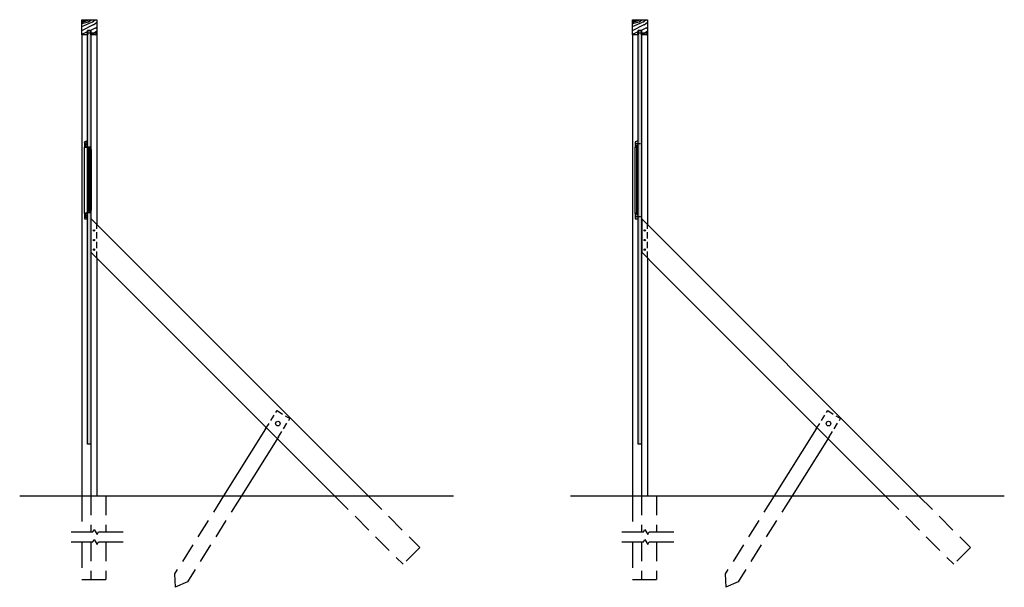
# Model space of a CAD drawing. Extents: x 372 to 1620, y -613 to 274.
# Tile 4 of 4: x 1015 to 1243, y 142 to 274. Entities that reach past the tile are written whole.
import ezdxf

# ---------------------------------------------------------------- set-up
doc = ezdxf.new("R2010")
doc.units = 0
doc.header["$LTSCALE"] = 48
doc.header["$MEASUREMENT"] = 0
doc.linetypes.add('HIDDEN2', pattern=[0.1875, 0.125, -0.0625])
for name, color, linetype in [('A-Hvy', 6, 'Continuous'), ('A-Light', 1, 'Continuous'), ('A-Med', 3, 'Continuous')]:
    doc.layers.add(name, color=color, linetype=linetype)
pattern_1 = [(108.4349, (0.13, 0), (-0.499999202, 1.000000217), [0.1897365, -1.391402]), (139.3987, (0.07, 0.18), (-2.999999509, 2.5000002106), [0.0921955, -4.517577]), (136.8476, (0.5, 0.24), (-7.49999876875, 7.00000141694), [0.219317, -10.746539]), (109.9831, (0.34, 0.39), (-1.499999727, 4.0000003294), [0.117047, -5.735303]), (90, (0.3, 0), (-0.5, 0.5), [0.1, -0.4]), (118.4429, (0.3, 0.1), (3.49999691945, -6.50000188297), [0.272947, -13.374397]), (84.2894, (0.17, 0.34), (-0.5000006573, -4.4999997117), [0.100499, -4.924439]), (129.8056, (0.18, 0.44), (2.0000012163, -2.4999990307), [0.0781025, -3.8270225])]
pattern_2 = [(90, (0, 0), (-0.25, 2e-17), []), (45, (0, 0), (7e-17, 0.25), [0.35355339, -0.35355339]), (135, (0, 0), (4e-17, 0.25), [0.35355339, -0.35355339])]

msp = doc.modelspace()

# ---------------------------------------------------------------- hatches: boundary and pattern name
at = {"layer": 'A-Light'}
h = msp.add_hatch(dxfattribs=at)
h.set_pattern_fill('WOOD_5', color=256, scale=10, angle=30, style=0, pattern_type=2)
h.set_pattern_definition([(19.6952, (-1.1653, 8.2184), (56.9615069, 21.33979515), [1.11803, -110.68536]), (30, (-0.113, 8.595), (3.66025, 13.66025), [1.1, -8.9]), (48.4349, (0.84, 9.1452), (12.32052, 18.660242), [0.94868, -30.67409]), (202.875, (1.4694, 9.855), (65.621773, 26.3397627), [0.80623, -79.81635]), (204.8056, (0.7265, 9.5416), (91.6025223, 41.3397907), [1.10454, -109.34907]), (224.0362, (-0.276, 9.0782), (-20.9807766, -23.66024), [1.23693, -39.99412]), (39.4623, (-0.4725, 8.6184), (38.3012862, 33.6602418), [0.60828, -60.21935]), (23.6598, (-0.0029, 9.005), (-74.282035, -31.3397293), [0.90554, -89.64831]), (215.7106, (0.8265, 9.3684), (-72.9422748, -53.6602625), [1.00499, -99.49377]), (198.6901, (0.0105, 8.7818), (39.641011, 11.3397702), [0.5099, -50.48029]), (24.8056, (-1.8947, 7.6818), (-91.6025223, -41.3397907), [1.10454, -109.34907]), (18.6901, (-0.8921, 8.1452), (-39.641011, -11.3397702), [1.0198, -49.97039]), (30, (0.074, 8.472), (3.66025, 13.66025), [1.2, -8.8]), (50.556, (1.1131, 9.072), (33.3013062, 42.3204826), [0.8544, -84.58564]), (33.8141, (1.65596, 9.7318), (116.2435202, 78.6603038), [1.50333, -148.82963]), (24.8056, (2.905, 10.5684), (-91.6025223, -41.3397907), [1.10454, -109.34907]), (30, (3.908, 11.032), (3.66025, 13.66025), [1.1, -8.9]), (35.1944, (-3.8, 6.5818), (81.60257006, 58.660216), [1.10454, -109.34907]), (24.8056, (-2.8974, 7.2184), (-91.6025223, -41.3397907), [1.10454, -109.34907]), (30, (-3.9, 6.755), (3.66025, 13.66025), [0.6, -9.4]), (35.1944, (-3.3804, 7.055), (81.60257006, 58.660216), [1.10454, -109.34907]), (30, (-2.478, 7.692), (3.66025, 13.66025), [1, -9]), (40.3048, (-1.6117, 8.1916), (-46.9615582, -38.6602145), [1.11803, -110.68536]), (35.1944, (-0.7591, 8.9148), (81.60257006, 58.660216), [1.10454, -109.34907]), (24.8056, (0.1435, 9.5514), (-91.6025223, -41.3397907), [1.10454, -109.34907]), (24.8056, (1.14615, 10.0148), (-91.6025223, -41.3397907), [1.10454, -109.34907]), (21.8699, (2.1488, 10.4782), (-56.961519, -21.3397504), [1.41421, -69.29646]), (30, (3.461, 11.005), (3.66025, 13.66025), [1.5, -8.5]), (17.4712, (6.1148, 5.6088), (48.301271, 16.339751), [0.92195, -91.27349]), (24.2894, (6.9942, 5.8856), (-82.9422879, -36.3397317), [1.00499, -99.49377]), (38.1301, (6.1148, 5.6088), (46.9615255, 38.6602473), [0.70711, -70.00357]), (39.4623, (6.671, 6.0454), (38.3012862, 33.6602418), [1.21655, -59.61107]), (30, (-1.05, 1.819), (3.66025, 13.66025), [1.2, -8.8]), (20.5377, (-0.0108, 2.4187), (-48.3012676, -16.339766), [0.60828, -60.21935]), (231.8014, (0.5588, 2.632), (20.980765, 23.6602546), [0.53852, -53.31313]), (222.9946, (0.2258, 2.20885), (67.9423051, 62.32049094), [1.33417, -132.08247]), (22.875, (7.0674, 6.1588), (-65.621773, -26.3397627), [0.80623, -79.81635]), (37.125, (7.0674, 6.1588), (55.6217901, 43.660241), [0.80623, -79.81635]), (30, (-0.95, 1.645), (3.66025, 13.66025), [0.8, -9.2]), (224.0362, (-0.2572, 2.0454), (-20.9807766, -23.66024), [0.82462, -40.40644]), (26.6335, (0.80526, 3.00526), (-143.56411355, -71.33964763), [1.70294, -168.59093]), (27.7094, (2.3275, 3.76865), (-212.8460768, -111.33978339), [2.502, -247.69792]), (33.1798, (4.54256, 4.93205), (142.22436779, 93.66017898), [1.80278, -178.47479]), (39.4623, (6.0514, 5.9187), (38.3012862, 33.6602418), [1.82483, -59.0028]), (40.3048, (-0.6, 1.0392), (-46.9615582, -38.6602145), [1.11803, -110.68536]), (45.9454, (0.2526, 1.7624), (-29.6410178, -28.6602537), [1.45602, -71.34508]), (30, (1.265, 2.809), (3.66025, 13.66025), [1.3, -8.7]), (21.8699, (2.3909, 3.4588), (-56.961519, -21.3397504), [1.41421, -69.29646]), (33.5763, (3.70333, 3.98564), (124.90386265, 83.66017692), [1.60312, -158.70907]), (21.2538, (5.039, 4.87224), (65.6217935, 26.3397063), [1.31529, -130.21417]), (15.9638, (6.2648, 5.349), (-30.980757, -6.3397655), [1.23693, -39.99412]), (30, (7.454, 5.689), (3.66025, 13.66025), [0.7, -9.3]), (204.8056, (0.8053, 3.0053), (91.6025223, 41.3397907), [2.20907, -108.24454]), (25.2364, (-1.4, 2.4249), (-100.2627603, -46.339824), [2.40832, -118.00763]), (30, (0.778, 3.452), (3.66025, 13.66025), [2.3, -7.7]), (34.0856, (2.7703, 4.6017), (107.5833231, 73.6602213), [2.80713, -137.54955]), (30, (5.095, 6.175), (3.66025, 13.66025), [2.5, -7.5]), (37.125, (-0.35, 0.6062), (55.6217901, 43.660241), [2.41868, -78.2039]), (36.3402, (1.5785, 2.066), (64.2820192, 48.6602647), [1.81108, -88.74277]), (27.5104, (3.0373, 3.13923), (-195.52567365, -101.33958864), [2.30217, -227.91512]), (23.4802, (5.07917, 4.20263), (-240.1666008, -104.01924095), [3.52278, -348.75552]), (33.0128, (-3.6, 6.2354), (150.88455226, 98.66028965), [1.90263, -188.36035]), (21.8699, (-2.0046, 7.272), (-56.961519, -21.3397504), [2.12132, -68.58936]), (27.6141, (-0.0359, 8.06218), (-204.18576126, -106.3398978), [2.40208, -237.80616]), (40.6197, (2.09256, 9.1756), (-85.2627402, -72.3205701), [1.62788, -161.16032]), (30, (3.328, 10.235), (3.66025, 13.66025), [2, -8]), (26.8202, (-4.2, 7.2746), (-152.2242782, -76.33982605), [1.80278, -178.47479]), (36.009, (-2.59115, 8.088), (-81.60254163, -58.66024688), [1.9105, -189.13923]), (36.7098, (-1.0457, 9.2112), (-72.94232558, -53.66020604), [1.71172, -169.4607]), (24.2894, (0.3265, 10.2344), (-82.9422879, -36.3397317), [2.00998, -98.48878]), (17.9052, (2.1586, 11.0612), (-87.9423079, -27.6794266), [1.43178, -141.74643]), (39.4623, (3.521, 11.5014), (38.3012862, 33.6602418), [1.21655, -59.61107]), (33.8141, (-3.25, 5.62917), (116.2435202, 78.6603038), [1.50333, -148.82963]), (17.1957, (-2.00096, 6.46577), (-127.58332078, -39.01916314), [2.2561, -223.35418]), (30, (0.154, 7.133), (3.66025, 13.66025), [2.5, -7.5]), (35.4403, (2.31936, 8.38275), (-90.26283026, -63.6601982), [2.1095, -208.84073]), (36.7098, (4.038, 9.60596), (-72.94232558, -53.66020604), [1.71172, -169.4607]), (30, (-4.55, 7.881), (3.66025, 13.66025), [1.7, -8.3]), (38.1301, (-3.0778, 8.7308), (46.9615255, 38.6602473), [2.82843, -67.88225]), (27.6141, (-0.8529, 10.47724), (-204.18576126, -106.3398978), [2.40208, -237.80616]), (24.4725, (1.27558, 11.59064), (191.86527658, 87.67962714), [3.11448, -308.33375]), (36.8428, (0, 0), (-137.22427316, -102.32057417), [2.51794, -249.27563]), (30, (2.015, 1.51), (3.66025, 13.66025), [2.8, -7.2]), (26.3478, (4.43993, 2.9098), (-278.467819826, -137.679606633), [4.70956, -466.24691]), (30, (-1.75, 3.031), (3.66025, 13.66025), [2.4, -7.6]), (34.7636, (0.3285, 4.2311), (90.26284495, 63.66018544), [2.40832, -118.00763]), (28.1524, (2.30692, 5.6043), (-264.80759686, -141.3397973), [3.10161, -307.05964]), (27.2737, (5.0416, 7.0677), (-178.2050634, -91.33978192), [2.10238, -208.13558]), (24.8056, (-2.55, 4.4167), (-91.6025223, -41.3397907), [2.20907, -108.24454]), (30, (-0.545, 5.344), (3.66025, 13.66025), [3.2, -6.8]), (31.9092, (2.22654, 6.94352), (246.14723751, 153.66045913), [3.00167, -297.16495]), (33.5763, (4.7746, 8.5301), (124.90386265, 83.66017692), [1.60312, -158.70907])])
h.paths.add_polyline_path([(1030.68, 270.23), (1029.31, 270.23), (1029.31, 273.73), (1032.81, 273.73), (1032.81, 270.23), (1031.43, 270.23), (1031.43, 271.23), (1030.68, 271.23)])
h = msp.add_hatch(dxfattribs=at)
h.set_pattern_fill('WOOD_5', color=256, scale=10, angle=30, style=0, pattern_type=2)
h.set_pattern_definition([(19.6952, (126.6551, 8.2184), (56.9615069, 21.33979515), [1.11803, -110.68536]), (30, (127.708, 8.595), (3.66025, 13.66025), [1.1, -8.9]), (48.4349, (128.6603, 9.1452), (12.32052, 18.660242), [0.94868, -30.67409]), (202.875, (129.2898, 9.855), (65.621773, 26.3397627), [0.80623, -79.81635]), (204.8056, (128.5469, 9.5416), (91.6025223, 41.3397907), [1.10454, -109.34907]), (224.0362, (127.5443, 9.0782), (-20.9807766, -23.66024), [1.23693, -39.99412]), (39.4623, (127.3479, 8.6184), (38.3012862, 33.6602418), [0.60828, -60.21935]), (23.6598, (127.8175, 9.005), (-74.282035, -31.3397293), [0.90554, -89.64831]), (215.7106, (128.6469, 9.3684), (-72.9422748, -53.6602625), [1.00499, -99.49377]), (198.6901, (127.831, 8.7818), (39.641011, 11.3397702), [0.5099, -50.48029]), (24.8056, (125.92565, 7.6818), (-91.6025223, -41.3397907), [1.10454, -109.34907]), (18.6901, (126.9283, 8.1452), (-39.641011, -11.3397702), [1.0198, -49.97039]), (30, (127.894, 8.472), (3.66025, 13.66025), [1.2, -8.8]), (50.556, (128.9335, 9.072), (33.3013062, 42.3204826), [0.8544, -84.58564]), (33.8141, (129.47635, 9.7318), (116.2435202, 78.6603038), [1.50333, -148.82963]), (24.8056, (130.7254, 10.5684), (-91.6025223, -41.3397907), [1.10454, -109.34907]), (30, (131.728, 11.032), (3.66025, 13.66025), [1.1, -8.9]), (35.1944, (124.0204, 6.5818), (81.60257006, 58.660216), [1.10454, -109.34907]), (24.8056, (124.923, 7.2184), (-91.6025223, -41.3397907), [1.10454, -109.34907]), (30, (123.92, 6.755), (3.66025, 13.66025), [0.6, -9.4]), (35.1944, (124.44, 7.055), (81.60257006, 58.660216), [1.10454, -109.34907]), (30, (125.343, 7.692), (3.66025, 13.66025), [1, -9]), (40.3048, (126.2087, 8.1916), (-46.9615582, -38.6602145), [1.11803, -110.68536]), (35.1944, (127.0613, 8.9148), (81.60257006, 58.660216), [1.10454, -109.34907]), (24.8056, (127.9639, 9.5514), (-91.6025223, -41.3397907), [1.10454, -109.34907]), (24.8056, (128.96655, 10.0148), (-91.6025223, -41.3397907), [1.10454, -109.34907]), (21.8699, (129.9692, 10.4782), (-56.961519, -21.3397504), [1.41421, -69.29646]), (30, (131.282, 11.005), (3.66025, 13.66025), [1.5, -8.5]), (17.4712, (133.9352, 5.6088), (48.301271, 16.339751), [0.92195, -91.27349]), (24.2894, (134.8146, 5.8856), (-82.9422879, -36.3397317), [1.00499, -99.49377]), (38.1301, (133.9352, 5.6088), (46.9615255, 38.6602473), [0.70711, -70.00357]), (39.4623, (134.4914, 6.0454), (38.3012862, 33.6602418), [1.21655, -59.61107]), (30, (126.77, 1.819), (3.66025, 13.66025), [1.2, -8.8]), (20.5377, (127.8096, 2.4187), (-48.3012676, -16.339766), [0.60828, -60.21935]), (231.8014, (128.3792, 2.632), (20.980765, 23.6602546), [0.53852, -53.31313]), (222.9946, (128.0462, 2.20885), (67.9423051, 62.32049094), [1.33417, -132.08247]), (22.875, (134.8878, 6.1588), (-65.621773, -26.3397627), [0.80623, -79.81635]), (37.125, (134.8878, 6.1588), (55.6217901, 43.660241), [0.80623, -79.81635]), (30, (126.87, 1.645), (3.66025, 13.66025), [0.8, -9.2]), (224.0362, (127.5632, 2.0454), (-20.9807766, -23.66024), [0.82462, -40.40644]), (26.6335, (128.62565, 3.00526), (-143.56411355, -71.33964763), [1.70294, -168.59093]), (27.7094, (130.1479, 3.76865), (-212.8460768, -111.33978339), [2.502, -247.69792]), (33.1798, (132.36296, 4.93205), (142.22436779, 93.66017898), [1.80278, -178.47479]), (39.4623, (133.8718, 5.9187), (38.3012862, 33.6602418), [1.82483, -59.0028]), (40.3048, (127.2204, 1.0392), (-46.9615582, -38.6602145), [1.11803, -110.68536]), (45.9454, (128.073, 1.7624), (-29.6410178, -28.6602537), [1.45602, -71.34508]), (30, (129.085, 2.809), (3.66025, 13.66025), [1.3, -8.7]), (21.8699, (130.2113, 3.4588), (-56.961519, -21.3397504), [1.41421, -69.29646]), (33.5763, (131.5237, 3.98564), (124.90386265, 83.66017692), [1.60312, -158.70907]), (21.2538, (132.8594, 4.87224), (65.6217935, 26.3397063), [1.31529, -130.21417]), (15.9638, (134.0852, 5.349), (-30.980757, -6.3397655), [1.23693, -39.99412]), (30, (135.274, 5.689), (3.66025, 13.66025), [0.7, -9.3]), (204.8056, (128.62565, 3.0053), (91.6025223, 41.3397907), [2.20907, -108.24454]), (25.2364, (126.4204, 2.4249), (-100.2627603, -46.339824), [2.40832, -118.00763]), (30, (128.599, 3.452), (3.66025, 13.66025), [2.3, -7.7]), (34.0856, (130.5907, 4.6017), (107.5833231, 73.6602213), [2.80713, -137.54955]), (30, (132.916, 6.175), (3.66025, 13.66025), [2.5, -7.5]), (37.125, (127.4704, 0.6062), (55.6217901, 43.660241), [2.41868, -78.2039]), (36.3402, (129.3989, 2.066), (64.2820192, 48.6602647), [1.81108, -88.74277]), (27.5104, (130.8577, 3.13923), (-195.52567365, -101.33958864), [2.30217, -227.91512]), (23.4802, (132.89956, 4.20263), (-240.1666008, -104.01924095), [3.52278, -348.75552]), (33.0128, (124.2204, 6.2354), (150.88455226, 98.66028965), [1.90263, -188.36035]), (21.8699, (125.8158, 7.272), (-56.961519, -21.3397504), [2.12132, -68.58936]), (27.6141, (127.7845, 8.06218), (-204.18576126, -106.3398978), [2.40208, -237.80616]), (40.6197, (129.91296, 9.1756), (-85.2627402, -72.3205701), [1.62788, -161.16032]), (30, (131.149, 10.235), (3.66025, 13.66025), [2, -8]), (26.8202, (123.6204, 7.2746), (-152.2242782, -76.33982605), [1.80278, -178.47479]), (36.009, (125.22924, 8.088), (-81.60254163, -58.66024688), [1.9105, -189.13923]), (36.7098, (126.7747, 9.2112), (-72.94232558, -53.66020604), [1.71172, -169.4607]), (24.2894, (128.1469, 10.2344), (-82.9422879, -36.3397317), [2.00998, -98.48878]), (17.9052, (129.979, 11.0612), (-87.9423079, -27.6794266), [1.43178, -141.74643]), (39.4623, (131.3414, 11.5014), (38.3012862, 33.6602418), [1.21655, -59.61107]), (33.8141, (124.5704, 5.62917), (116.2435202, 78.6603038), [1.50333, -148.82963]), (17.1957, (125.81943, 6.46577), (-127.58332078, -39.01916314), [2.2561, -223.35418]), (30, (127.975, 7.133), (3.66025, 13.66025), [2.5, -7.5]), (35.4403, (130.13975, 8.38275), (-90.26283026, -63.6601982), [2.1095, -208.84073]), (36.7098, (131.8584, 9.60596), (-72.94232558, -53.66020604), [1.71172, -169.4607]), (30, (123.27, 7.881), (3.66025, 13.66025), [1.7, -8.3]), (38.1301, (124.7426, 8.7308), (46.9615255, 38.6602473), [2.82843, -67.88225]), (27.6141, (126.9675, 10.47724), (-204.18576126, -106.3398978), [2.40208, -237.80616]), (24.4725, (129.09597, 11.59064), (191.86527658, 87.67962714), [3.11448, -308.33375]), (36.8428, (127.8204, 0), (-137.22427316, -102.32057417), [2.51794, -249.27563]), (30, (129.835, 1.51), (3.66025, 13.66025), [2.8, -7.2]), (26.3478, (132.26033, 2.9098), (-278.467819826, -137.679606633), [4.70956, -466.24691]), (30, (126.07, 3.031), (3.66025, 13.66025), [2.4, -7.6]), (34.7636, (128.14885, 4.2311), (90.26284495, 63.66018544), [2.40832, -118.00763]), (28.1524, (130.1273, 5.6043), (-264.80759686, -141.3397973), [3.10161, -307.05964]), (27.2737, (132.862, 7.0677), (-178.2050634, -91.33978192), [2.10238, -208.13558]), (24.8056, (125.2704, 4.4167), (-91.6025223, -41.3397907), [2.20907, -108.24454]), (30, (127.276, 5.344), (3.66025, 13.66025), [3.2, -6.8]), (31.9092, (130.04693, 6.94352), (246.14723751, 153.66045913), [3.00167, -297.16495]), (33.5763, (132.595, 8.5301), (124.90386265, 83.66017692), [1.60312, -158.70907])])
h.paths.add_polyline_path([(1158.5, 270.23), (1157.13, 270.23), (1157.13, 273.73), (1160.63, 273.73), (1160.63, 270.23), (1159.25, 270.23), (1159.25, 271.23), (1158.5, 271.23)])
h = msp.add_hatch(dxfattribs=at)
h.set_pattern_fill('WOOD_GLU-LAMBEAM', color=252, scale=0.25, angle=90, style=0, pattern_type=2)
h.set_pattern_definition(pattern_2)
h.paths.add_polyline_path([(1030.68, 244.12), (1030.68, 271.23), (1031.43, 271.23), (1031.43, 244.12)])
h = msp.add_hatch(dxfattribs=at)
h.set_pattern_fill('WOOD_GLU-LAMBEAM', color=252, scale=0.25, angle=90, style=0, pattern_type=2)
h.set_pattern_definition(pattern_2)
h.paths.add_polyline_path([(1158.5, 271.23), (1159.25, 271.23), (1159.25, 175.23), (1158.5, 175.23)])
edge = h.paths.add_edge_path()
edge.add_line((1159.25, 270.23), (1159.25, 163.23))
h = msp.add_hatch(dxfattribs=at)
h.set_pattern_fill('WOOD_2', color=256, scale=0.5, style=0, pattern_type=2)
h.set_pattern_definition(pattern_1)
h.paths.add_polyline_path([(1030.68, 245.62), (1029.93, 245.37), (1029.93, 244.12), (1030.68, 244.12)])
h = msp.add_hatch(dxfattribs=at)
h.set_pattern_fill('WOOD_2', color=256, scale=0.5, style=0, pattern_type=2)
h.set_pattern_definition(pattern_1)
h.paths.add_polyline_path([(1158.5, 245.62), (1157.75, 245.37), (1157.75, 244.12), (1158.13, 244.12), (1158.13, 244.62), (1158.5, 244.62)])
h.paths.add_polyline_path([(1158.5, 228.49), (1158.13, 228.49), (1158.13, 228.86), (1157.75, 228.74), (1157.75, 227.49), (1158.5, 227.49)])
h = msp.add_hatch(dxfattribs=at)
h.set_pattern_fill('WOOD_2', color=256, scale=0.5, style=0, pattern_type=2)
h.set_pattern_definition(pattern_1)
h.paths.add_polyline_path([(1030.68, 228.99), (1029.93, 228.74), (1029.93, 227.49), (1030.68, 227.49)])
h = msp.add_hatch(dxfattribs=at)
h.set_pattern_fill('WOOD_GLU-LAMBEAM', color=252, scale=0.25, angle=90, style=0, pattern_type=2)
h.set_pattern_definition(pattern_2)
h.paths.add_polyline_path([(1031.43, 228.99), (1031.43, 175.23), (1030.68, 175.23), (1030.68, 228.99)])
at = {"layer": 'A-Med'}
h = msp.add_hatch(dxfattribs=at)
h.set_pattern_fill('ANSI34', color=252, scale=0.25, angle=45, style=0)
h.paths.add_polyline_path([(1031.24, 244.12), (1031.06, 244.12), (1031.06, 243.75), (1031.06, 229.36), (1031.06, 228.99), (1031.24, 228.99)])

# ---------------------------------------------------------------- linework, layer by layer
at = {"layer": 'A-Hvy'}
for p, q in [((1014.92, 163.23), (1115.65, 163.23)), ((1142.74, 163.23), (1243.47, 163.23))]:
    msp.add_line(p, q, dxfattribs=at)
at = {"layer": 'A-Light'}
for p, q in [((1029.31, 270.23), (1029.31, 163.23)), ((1032.81, 270.23), (1032.81, 226.2)), ((1157.13, 270.23), (1157.13, 163.23)), ((1160.63, 270.23), (1160.63, 226.2)), ((1157.96, 245.03), (1158, 244.97)), ((1158.01, 245.03), (1158.05, 244.97)), ((1158.06, 245.03), (1158.1, 244.97)), ((1158.11, 245.03), (1158.15, 244.97)), ((1158.16, 245.03), (1158.2, 244.97)), ((1158.21, 245.03), (1158.25, 244.97)), ((1158.26, 245.03), (1158.3, 244.97)), ((1158.31, 245.03), (1158.35, 244.97)), ((1158.36, 245.03), (1158.4, 244.97)), ((1158.41, 245.03), (1158.45, 244.97)), ((1158.46, 245.03), (1158.5, 244.97)), ((1158.51, 245.03), (1158.55, 244.97)), ((1158.56, 245.03), (1158.6, 244.97)), ((1158.61, 245.03), (1158.65, 244.97)), ((1158.66, 245.03), (1158.7, 244.97)), ((1158.71, 245.03), (1158.75, 244.97)), ((1158.76, 245.03), (1158.8, 244.97)), ((1158.81, 245.03), (1158.85, 244.97)), ((1158.86, 245.03), (1158.9, 244.97)), ((1158.91, 245.03), (1158.95, 244.97)), ((1029.93, 228.74), (1029.93, 244.12)), ((1030.68, 228.99), (1030.68, 244.12)), ((1030.99, 229.36), (1030.99, 243.75)), ((1031.49, 243.62), (1031.49, 229.49)), ((1157.75, 228.74), (1157.75, 244.12)), ((1157.96, 228.05), (1158, 228)), ((1158.01, 228.05), (1158.05, 228)), ((1158.06, 228.05), (1158.1, 228)), ((1158.11, 228.05), (1158.15, 228)), ((1158.16, 228.05), (1158.2, 228)), ((1158.21, 228.05), (1158.25, 228)), ((1158.26, 228.05), (1158.3, 228)), ((1158.31, 228.05), (1158.35, 228)), ((1158.36, 228.05), (1158.4, 228)), ((1158.41, 228.05), (1158.45, 228)), ((1158.46, 228.05), (1158.5, 228)), ((1158.51, 228.05), (1158.55, 228)), ((1158.56, 228.05), (1158.6, 228)), ((1158.61, 228.05), (1158.65, 228)), ((1158.66, 228.05), (1158.7, 228)), ((1158.71, 228.05), (1158.75, 228)), ((1158.76, 228.05), (1158.8, 228)), ((1158.81, 228.05), (1158.85, 228)), ((1158.86, 228.05), (1158.9, 228)), ((1158.91, 228.05), (1158.95, 228)), ((1032.81, 218.42), (1032.81, 163.23)), ((1160.63, 218.42), (1160.63, 163.23)), ((1026.85, 154.84), (1031.87, 154.84)), ((1031.87, 154.84), (1032.19, 155.39)), ((1032.19, 155.39), (1032.87, 154.21)), ((1032.87, 154.21), (1033.23, 154.84)), ((1033.23, 154.84), (1038.93, 154.84)), ((1154.67, 154.84), (1159.69, 154.84)), ((1159.69, 154.84), (1160.01, 155.39)), ((1160.01, 155.39), (1160.69, 154.21)), ((1160.69, 154.21), (1161.05, 154.84)), ((1161.05, 154.84), (1166.76, 154.84)), ((1026.85, 152.53), (1031.87, 152.53)), ((1031.87, 152.53), (1032.19, 153.09)), ((1032.19, 153.09), (1032.87, 151.91)), ((1032.87, 151.91), (1033.23, 152.53)), ((1033.23, 152.53), (1038.93, 152.53)), ((1154.67, 152.53), (1159.69, 152.53)), ((1159.69, 152.53), (1160.01, 153.09)), ((1160.01, 153.09), (1160.69, 151.91)), ((1160.69, 151.91), (1161.05, 152.53)), ((1161.05, 152.53), (1166.76, 152.53))]:
    msp.add_line(p, q, dxfattribs=at)
at = {"layer": 'A-Light', "linetype": 'HIDDEN2', "ltscale": 0.25}
for p, q in [((1032.81, 218.42), (1032.81, 226.2)), ((1160.63, 218.42), (1160.63, 226.2)), ((1072.01, 178.76), (1074.67, 182.99)), ((1074.67, 182.99), (1077.63, 181.13)), ((1199.83, 178.76), (1202.49, 182.99)), ((1202.49, 182.99), (1205.45, 181.13)), ((1074.97, 176.89), (1077.63, 181.13)), ((1202.79, 176.89), (1205.45, 181.13))]:
    msp.add_line(p, q, dxfattribs=at)
at = {"layer": 'A-Light', "linetype": 'HIDDEN2'}
for p, q in [((1029.31, 163.23), (1029.31, 154.84)), ((1157.13, 163.23), (1157.13, 154.84)), ((1029.31, 152.53), (1029.31, 143.75)), ((1157.13, 152.53), (1157.13, 143.75)), ((1029.31, 143.75), (1031.43, 143.75)), ((1157.13, 143.75), (1159.25, 143.75))]:
    msp.add_line(p, q, dxfattribs=at)
at = {"layer": 'A-Light'}
for centre in [(1032.14, 224.83), (1032.14, 222.56), (1032.14, 220.35)]:
    msp.add_circle(centre, 0.16, dxfattribs=at)
at = {"layer": 'A-Med'}
for p, q in [((1032.91, 270.63), (1030.4, 270.63)), ((1032.81, 270.23), (1032.93, 270.23)), ((1032.91, 270.49), (1032.91, 270.77)), ((1160.73, 270.63), (1158.22, 270.63)), ((1159.25, 270.23), (1159.25, 163.23)), ((1160.63, 270.23), (1160.75, 270.23)), ((1160.73, 270.49), (1160.73, 270.77)), ((1157.77, 245.14), (1157.77, 244.86)), ((1157.77, 245.14), (1157.85, 245)), ((1157.85, 245), (1157.77, 244.86)), ((1157.86, 245), (1159.03, 245)), ((1158.13, 244.12), (1158.13, 244.62)), ((1158.17, 228.49), (1158.17, 244.62)), ((1158.42, 228.49), (1158.42, 244.62)), ((1031.06, 229.36), (1031.06, 243.75)), ((1031.24, 228.99), (1031.24, 244.12)), ((1031.43, 243.62), (1031.43, 229.49)), ((1031.43, 243.62), (1031.49, 243.62)), ((1031.06, 229.36), (1030.99, 229.36)), ((1158.13, 228.49), (1158.13, 228.86)), ((1031.53, 219.69), (1031.53, 227.47)), ((1031.53, 227.47), (1034.93, 224.07)), ((1157.77, 228.17), (1157.77, 227.88)), ((1157.77, 228.17), (1157.85, 228.02)), ((1157.85, 228.02), (1157.77, 227.88)), ((1157.86, 228.02), (1159.03, 228.02)), ((1158.13, 228.49), (1158.5, 228.49)), ((1159.38, 219.66), (1159.38, 227.44)), ((1159.38, 227.44), (1162.75, 224.07)), ((1034.93, 224.07), (1095.77, 163.23)), ((1162.75, 224.07), (1223.59, 163.23)), ((1031.53, 219.69), (1034.93, 216.29)), ((1159.38, 219.66), (1162.75, 216.29)), ((1034.93, 216.29), (1087.99, 163.23)), ((1162.75, 216.29), (1215.81, 163.23)), ((1072.01, 178.76), (1062.26, 163.23)), ((1199.83, 178.76), (1190.08, 163.23)), ((1074.97, 176.89), (1066.39, 163.23)), ((1202.79, 176.89), (1194.21, 163.23)), ((1031.43, 175.23), (1031.43, 163.23))]:
    msp.add_line(p, q, dxfattribs=at)
at = {"layer": 'A-Med', "color": 2, "linetype": 'HIDDEN2', "ltscale": 0.75}
for p, q in [((1031.43, 163.23), (1031.43, 154.84)), ((1034.93, 163.23), (1034.93, 154.84)), ((1062.26, 163.23), (1050.88, 145.12)), ((1066.39, 163.23), (1053.85, 143.25)), ((1087.99, 163.23), (1103.9, 147.32)), ((1095.77, 163.23), (1107.79, 151.21)), ((1159.25, 163.23), (1159.25, 154.84)), ((1162.75, 163.23), (1162.75, 154.84)), ((1190.08, 163.23), (1178.7, 145.12)), ((1194.21, 163.23), (1181.67, 143.25)), ((1215.81, 163.23), (1231.72, 147.32)), ((1223.59, 163.23), (1235.61, 151.21)), ((1031.43, 152.53), (1031.43, 143.75)), ((1034.93, 152.53), (1034.93, 143.75)), ((1107.79, 151.21), (1103.9, 147.32)), ((1159.25, 152.53), (1159.25, 143.75)), ((1162.75, 152.53), (1162.75, 143.75)), ((1235.61, 151.21), (1231.72, 147.32)), ((1050.88, 145.12), (1050.98, 141.97)), ((1178.7, 145.12), (1178.8, 141.97)), ((1031.43, 143.75), (1034.93, 143.75)), ((1053.85, 143.25), (1050.98, 141.97)), ((1159.25, 143.75), (1162.75, 143.75)), ((1181.67, 143.25), (1178.8, 141.97))]:
    msp.add_line(p, q, dxfattribs=at)
at = {"layer": 'A-Med'}
for points in [[(1030.68, 270.23), (1029.31, 270.23), (1029.31, 273.73), (1032.81, 273.73), (1032.81, 270.23), (1031.43, 270.23), (1031.43, 271.23), (1030.68, 271.23)], [(1158.5, 270.23), (1157.13, 270.23), (1157.13, 273.73), (1160.63, 273.73), (1160.63, 270.23), (1159.25, 270.23), (1159.25, 271.23), (1158.5, 271.23)], [(1030.68, 244.12), (1030.68, 271.23), (1031.43, 271.23), (1031.43, 244.12)], [(1158.5, 271.23), (1159.25, 271.23), (1159.25, 175.23), (1158.5, 175.23)], [(1030.68, 245.62), (1029.93, 245.37), (1029.93, 244.12), (1030.68, 244.12)], [(1031.43, 243.62), (1031.49, 243.62), (1031.49, 244.62), (1031.43, 244.62)], [(1158.5, 245.62), (1157.75, 245.37), (1157.75, 244.12), (1158.13, 244.12), (1158.13, 244.62), (1158.5, 244.62)], [(1031.06, 244.12), (1031.06, 243.75), (1030.99, 243.75), (1030.99, 244.06), (1030.68, 244.06), (1030.68, 244.12)], [(1030.68, 228.99), (1029.93, 228.74), (1029.93, 227.49), (1030.68, 227.49)], [(1031.06, 228.99), (1031.06, 229.36), (1030.99, 229.36), (1030.99, 229.05), (1030.68, 229.05), (1030.68, 228.99)], [(1031.43, 228.99), (1031.43, 175.23), (1030.68, 175.23), (1030.68, 228.99)], [(1031.43, 228.49), (1031.49, 228.49), (1031.49, 229.49), (1031.43, 229.49)], [(1158.5, 228.49), (1158.13, 228.49), (1158.13, 228.86), (1157.75, 228.74), (1157.75, 227.49), (1158.5, 227.49)]]:
    msp.add_lwpolyline(points, close=True, dxfattribs=at)
for centre, radius in [((1160.01, 224.83), 0.16), ((1160.01, 222.56), 0.16), ((1160.01, 220.35), 0.16), ((1074.85, 179.98), 0.529), ((1202.67, 179.98), 0.529)]:
    msp.add_circle(centre, radius, dxfattribs=at)
for centre, start, end in [((1158.05, 244), 4.1372, 84.5052), ((1158.05, 228.96), 275.4948, 355.8628)]:
    msp.add_arc(centre, 0.124, start, end, dxfattribs=at)

doc.saveas('drawing.dxf')
